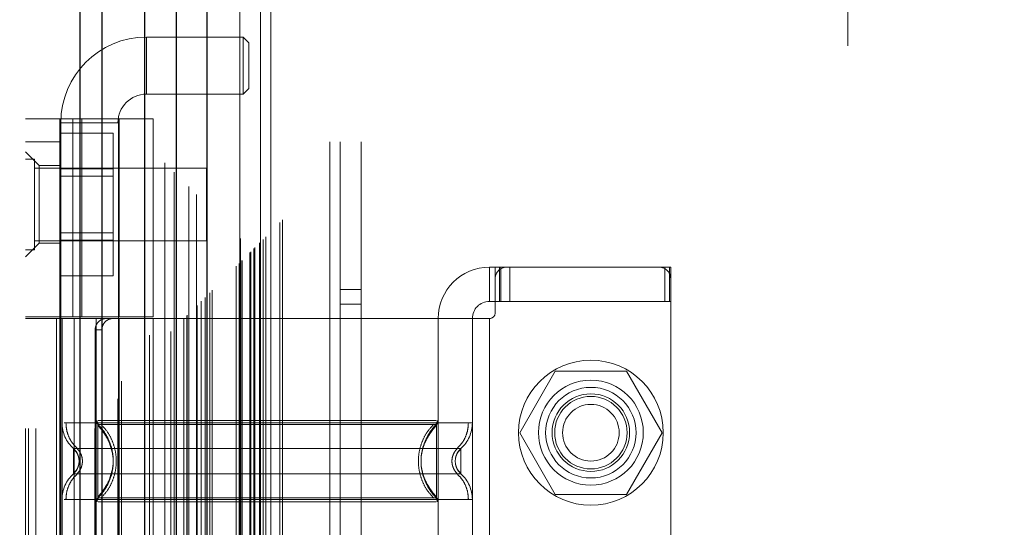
# Model space of a CAD drawing. Header units: inches. Extents: x 0.2 to 10.8, y 0.2 to 8.2.
# Tile 91 of 171: x 3.0199 to 3.19, y 4.5243 to 4.6119. Entities that reach past the tile are written whole.
import ezdxf

# ---------------------------------------------------------------- set-up
doc = ezdxf.new("R2010")
doc.units = ezdxf.units.IN
doc.header["$MEASUREMENT"] = 0
doc.linetypes.add('HIDDEN', pattern=[0.07500000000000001, 0.05, -0.025])
doc.layers.add('DIMENSIONS', color=140, linetype='Continuous')
doc.layers.add('SLD-0', color=179, linetype='Continuous')
doc.styles.add('SLDTEXTSTYLE0', font='TXT', dxfattribs={"width": 0.7})
doc.dimstyles.new('SLDDIMSTYLE0', dxfattribs={"dimtxt": 0.0849609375, "dimasz": 0.13, "dimexe": 0, "dimexo": 0.0625, "dimgap": 0.021240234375, "dimtad": 0, "dimtih": 1, "dimtoh": 1, "dimlfac": 20, "dimrnd": 1e-09, "dimzin": 12, "dimdsep": 46, "dimtxsty": 'SLDTEXTSTYLE0', "dimsah": 1, "dimcen": 0.09, "dimadec": 0, "dimazin": 3, "dimtfac": 1, "dimtofl": 0, "dimtmove": 0, "dimatfit": 3, "dimfxl": 0, "dimfrac": 2, "dimtolj": 1, "dimtzin": 12, "dimarcsym": 0})

# ---------------------------------------------------------------- blocks, each defined once
blk = doc.blocks.new('_D')
at = {"layer": 'DIMENSIONS'}
for p, q in [((3.139959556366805, 5.269157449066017), (2.582601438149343, 5.269157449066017)), ((2.707601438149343, 5.269157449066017), (2.707601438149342, 4.38519151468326)), ((2.510687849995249, 4.231140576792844), (2.482157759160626, 4.231140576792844)), ((2.482157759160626, 4.231140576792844), (2.482157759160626, 4.096109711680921)), ((2.904515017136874, 4.231140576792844), (2.933045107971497, 4.231140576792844)), ((2.933045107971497, 4.231140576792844), (2.933045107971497, 4.096109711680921)), ((2.482157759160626, 4.096109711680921), (2.510687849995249, 4.096109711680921)), ((2.933045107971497, 4.096109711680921), (2.904515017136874, 4.096109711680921)), ((2.707601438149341, 3.174990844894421), (2.707601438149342, 4.077089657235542)), ((3.139959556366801, 3.174990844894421), (2.582601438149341, 3.174990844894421))]:
    blk.add_line(p, q, dxfattribs=at)
for points in [[(2.707601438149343, 5.269157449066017), (2.687601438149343, 5.139157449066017), (2.727601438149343, 5.139157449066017)], [(2.707601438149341, 3.174990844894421), (2.727601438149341, 3.304990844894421), (2.687601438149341, 3.304990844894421)]]:
    blk.add_solid(points, dxfattribs=at)
at = {"layer": 'DIMENSIONS', "char_height": 0.08333333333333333, "attachment_point": 1, "style": 'SLDTEXTSTYLE0'}
for s, insert in [('41.88', (2.546027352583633, 4.357582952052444)), ('1063.8', (2.510687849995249, 4.203532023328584))]:
    blk.add_mtext(s, dxfattribs=dict(at, insert=insert))

msp = doc.modelspace()

# ---------------------------------------------------------------- linework, layer by layer
at = {"layer": 'SLD-0', "linetype": 'HIDDEN', "lineweight": 18}
for p, q in [((3.022721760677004, 3.041320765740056), (3.022721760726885, 5.772552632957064)), ((3.020921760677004, 3.041320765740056), (3.020921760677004, 5.408818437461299)), ((3.021448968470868, 3.041320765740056), (3.021448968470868, 5.408110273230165)), ((3.022721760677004, 3.041320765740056), (3.022721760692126, 5.407511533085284)), ((3.032894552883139, 3.041320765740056), (3.032894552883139, 5.402726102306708)), ((3.034167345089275, 3.041320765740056), (3.034167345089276, 5.402570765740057)), ((3.036948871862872, 5.395185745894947), (3.036948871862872, 3.048966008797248)), ((3.037503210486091, 3.049509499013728), (3.037503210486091, 5.394638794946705)), ((3.045004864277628, 5.38715657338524), (3.045004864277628, 3.056991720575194)), ((3.042305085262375, 3.057407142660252), (3.042305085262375, 5.386741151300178)), ((3.042985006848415, 3.057471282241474), (3.042985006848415, 5.386677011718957)), ((3.046026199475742, 3.058032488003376), (3.046026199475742, 5.386115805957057)), ((3.04656925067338, 5.38557242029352), (3.04656925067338, 3.058574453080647)), ((3.048276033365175, 3.060282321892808), (3.048276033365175, 5.383865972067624)), ((3.048764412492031, 3.060770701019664), (3.048764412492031, 5.383377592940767)), ((3.048854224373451, 3.060860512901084), (3.048854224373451, 5.383287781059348)), ((3.049098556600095, 5.383050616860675), (3.049098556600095, 3.061107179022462)), ((3.05045558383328, 5.381705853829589), (3.050455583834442, 3.062442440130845)), ((3.050474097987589, 3.062479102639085), (3.050474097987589, 5.381670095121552)), ((3.050554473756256, 3.062560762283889), (3.050554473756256, 5.381587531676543)), ((3.051271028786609, 3.06328400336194), (3.051271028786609, 5.380859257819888)), ((3.051945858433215, 3.063952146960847), (3.051945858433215, 5.380196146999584)), ((3.052228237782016, 5.379938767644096), (3.052228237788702, 3.064209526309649)), ((3.052727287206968, 3.064733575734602), (3.052727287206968, 5.37941471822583)), ((3.053165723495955, 3.065172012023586), (3.053165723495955, 5.378976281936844)), ((3.057296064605, 3.069302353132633), (3.057296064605, 5.374845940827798)), ((3.057796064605, 3.069802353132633), (3.057796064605, 5.3743459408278)), ((3.058046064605, 5.374095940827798), (3.058046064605, 3.070052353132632)), ((3.058046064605, 3.070052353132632), (3.058046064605, 5.374095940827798)), ((3.058296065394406, 3.070302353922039), (3.058296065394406, 5.373845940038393)), ((3.058324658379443, 3.070312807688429), (3.058324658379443, 5.37382046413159)), ((3.059671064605, 3.071677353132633), (3.059671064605, 5.372470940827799)), ((3.059671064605, 3.071677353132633), (3.059671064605, 5.372470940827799)), ((3.059815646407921, 3.071821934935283), (3.059815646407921, 5.372326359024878)), ((3.060373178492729, 3.072379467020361), (3.060373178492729, 5.371768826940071)), ((3.060546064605, 3.072552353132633), (3.060546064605, 5.371595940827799)), ((3.061519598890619, 3.073515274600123), (3.061519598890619, 5.370633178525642)), ((3.061943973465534, 3.073950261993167), (3.061943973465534, 5.370198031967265)), ((3.062407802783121, 3.074414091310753), (3.062407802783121, 5.369734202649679)), ((3.064862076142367, 3.076868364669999), (3.064862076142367, 5.367279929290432)), ((3.065299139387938, 3.077308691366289), (3.065299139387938, 5.366853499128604)), ((3.073471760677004, 3.090770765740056), (3.073471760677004, 5.353320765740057)), ((3.073471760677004, 3.090770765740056), (3.073471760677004, 5.353320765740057)), ((3.075271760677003, 3.090770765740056), (3.075271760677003, 5.353320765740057)), ((3.078871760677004, 3.090770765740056), (3.078871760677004, 5.353320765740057)), ((3.057909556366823, 3.113599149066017), (3.057909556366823, 5.330549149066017)), ((3.061509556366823, 3.113599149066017), (3.061509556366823, 5.330549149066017)), ((3.063309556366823, 3.113599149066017), (3.063309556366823, 5.330549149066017)), ((3.063309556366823, 3.113599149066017), (3.063309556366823, 5.330549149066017)), ((3.162909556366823, 3.207349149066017), (3.162909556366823, 5.236799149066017)), ((3.041787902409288, 4.599004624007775), (3.041787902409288, 4.608847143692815)), ((3.058520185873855, 4.608847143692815), (3.041787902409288, 4.608847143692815)), ((3.058520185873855, 4.608847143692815), (3.058520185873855, 4.599004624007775)), ((3.059504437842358, 4.607862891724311), (3.058520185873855, 4.608847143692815)), ((3.059504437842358, 4.60786289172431), (3.059504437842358, 4.599988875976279)), ((3.058520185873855, 4.599004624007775), (3.059504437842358, 4.599988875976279)), ((3.041787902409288, 4.599004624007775), (3.058520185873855, 4.599004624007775)), ((3.020921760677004, 4.59474478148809), (3.042969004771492, 4.59474478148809)), ((3.026827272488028, 4.560591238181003), (3.026827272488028, 4.59474478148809)), ((3.02909225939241, 4.560591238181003), (3.02909225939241, 4.59474478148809)), ((3.03062071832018, 4.59474478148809), (3.03062071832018, 4.560591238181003)), ((3.037063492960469, 4.560591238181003), (3.037063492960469, 4.59474478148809)), ((3.042969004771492, 4.560591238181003), (3.042969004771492, 4.59474478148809)), ((3.027024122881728, 4.594083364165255), (3.036866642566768, 4.594083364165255)), ((3.027024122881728, 4.594083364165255), (3.027024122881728, 4.446445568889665)), ((3.036866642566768, 4.446445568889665), (3.036866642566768, 4.594083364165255)), ((3.026827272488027, 4.592268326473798), (3.036077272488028, 4.592268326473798)), ((3.036077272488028, 4.586119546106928), (3.036077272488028, 4.592268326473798)), ((3.020921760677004, 4.590807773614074), (3.026827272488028, 4.590807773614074)), ((3.023283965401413, 4.586673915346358), (3.020921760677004, 4.589036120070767)), ((3.022484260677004, 4.587783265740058), (3.020921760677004, 4.587783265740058)), ((3.022484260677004, 4.572158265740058), (3.022484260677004, 4.587783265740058)), ((3.052171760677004, 4.586220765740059), (3.022484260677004, 4.586220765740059)), ((3.023283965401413, 4.586673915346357), (3.023283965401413, 4.579981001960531)), ((3.026827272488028, 4.586673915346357), (3.023283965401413, 4.586673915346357)), ((3.052171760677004, 4.573720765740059), (3.052171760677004, 4.586220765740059)), ((3.026827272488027, 4.586119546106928), (3.036077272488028, 4.586119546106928)), ((3.036077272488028, 4.584868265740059), (3.026827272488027, 4.584868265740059)), ((3.036077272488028, 4.573821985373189), (3.036077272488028, 4.586119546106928)), ((3.023283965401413, 4.579981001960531), (3.023283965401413, 4.573288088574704)), ((3.026827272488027, 4.575073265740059), (3.036077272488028, 4.575073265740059)), ((3.020921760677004, 4.570925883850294), (3.023283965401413, 4.573288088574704)), ((3.022484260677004, 4.573720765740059), (3.052171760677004, 4.573720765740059)), ((3.023283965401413, 4.573288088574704), (3.026827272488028, 4.573288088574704)), ((3.026827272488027, 4.573821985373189), (3.036077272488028, 4.573821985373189)), ((3.036077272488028, 4.56767320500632), (3.036077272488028, 4.573821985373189)), ((3.020921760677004, 4.572158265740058), (3.022484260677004, 4.572158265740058)), ((3.026827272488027, 4.56767320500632), (3.036077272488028, 4.56767320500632)), ((3.101039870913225, 4.569154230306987), (3.101039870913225, 4.563248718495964)), ((3.101039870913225, 4.569154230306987), (3.102024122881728, 4.569154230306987)), ((3.102024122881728, 4.56718572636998), (3.102024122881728, 4.569154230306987)), ((3.102024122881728, 4.569154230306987), (3.103008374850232, 4.569154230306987)), ((3.102785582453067, 4.563248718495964), (3.102785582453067, 4.569154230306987)), ((3.103008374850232, 4.563248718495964), (3.103008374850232, 4.569154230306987)), ((3.103992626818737, 4.569154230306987), (3.103008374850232, 4.569154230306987)), ((3.13037057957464, 4.569154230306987), (3.103992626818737, 4.569154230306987)), ((3.104540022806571, 4.563248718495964), (3.104540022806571, 4.569154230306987)), ((3.131354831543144, 4.569154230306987), (3.13037057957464, 4.569154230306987)), ((3.131354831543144, 4.569154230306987), (3.132339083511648, 4.569154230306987)), ((3.131354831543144, 4.563248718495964), (3.131354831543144, 4.569154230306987)), ((3.132125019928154, 4.563248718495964), (3.132125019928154, 4.569154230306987)), ((3.132339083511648, 4.56718572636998), (3.132339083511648, 4.569154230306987)), ((3.102024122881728, 4.56718572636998), (3.102024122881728, 4.561280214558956)), ((3.132339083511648, 4.474666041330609), (3.132339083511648, 4.56718572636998)), ((3.078871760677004, 4.565295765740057), (3.075271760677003, 4.565295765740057)), ((3.075271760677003, 4.562795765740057), (3.078871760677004, 4.562795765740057)), ((3.102024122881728, 4.563248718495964), (3.101039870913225, 4.563248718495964)), ((3.103008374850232, 4.563248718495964), (3.102024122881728, 4.563248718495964)), ((3.131354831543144, 4.563248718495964), (3.103008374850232, 4.563248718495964)), ((3.132339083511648, 4.563248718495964), (3.131354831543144, 4.563248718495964)), ((3.042969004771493, 4.560591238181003), (3.020921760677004, 4.560591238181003)), ((3.042969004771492, 4.560295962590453), (3.020921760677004, 4.560295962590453)), ((3.02626654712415, 4.560295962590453), (3.02626654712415, 4.481555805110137)), ((3.026827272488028, 4.560591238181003), (3.026827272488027, 4.560295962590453)), ((3.026827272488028, 4.560295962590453), (3.026827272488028, 4.481555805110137)), ((3.027220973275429, 4.560295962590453), (3.027220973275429, 4.481555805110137)), ((3.027220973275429, 4.560295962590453), (3.027220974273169, 4.542291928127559)), ((3.029308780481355, 4.560295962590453), (3.029308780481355, 4.481555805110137)), ((3.033126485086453, 4.560295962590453), (3.033126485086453, 4.481555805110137)), ((3.033126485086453, 4.560295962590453), (3.03312648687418, 4.542718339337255)), ((3.037063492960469, 4.481555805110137), (3.037063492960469, 4.560295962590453)), ((3.092181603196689, 4.560295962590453), (3.042969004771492, 4.560295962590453)), ((3.042969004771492, 4.481555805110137), (3.042969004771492, 4.560295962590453)), ((3.092181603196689, 4.560295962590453), (3.092181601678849, 4.542718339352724)), ((3.101039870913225, 4.560295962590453), (3.092181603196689, 4.560295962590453)), ((3.092181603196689, 4.560295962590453), (3.092181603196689, 4.481555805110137)), ((3.098087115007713, 4.560295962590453), (3.098087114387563, 4.542291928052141)), ((3.098087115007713, 4.560295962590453), (3.098087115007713, 4.481555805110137)), ((3.101039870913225, 4.560295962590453), (3.101039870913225, 4.481555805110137)), ((3.101039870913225, 4.560295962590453), (3.101039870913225, 4.481555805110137)), ((3.032950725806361, 4.558327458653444), (3.032950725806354, 4.483524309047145)), ((3.034110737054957, 4.558327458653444), (3.032950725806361, 4.558327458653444)), ((3.034110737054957, 4.558327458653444), (3.034110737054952, 4.483524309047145)), ((3.112410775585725, 4.551240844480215), (3.106261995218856, 4.540590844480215)), ((3.124708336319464, 4.551240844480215), (3.112410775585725, 4.551240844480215)), ((3.130857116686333, 4.540590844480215), (3.124708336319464, 4.551240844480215)), ((3.033926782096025, 4.541265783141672), (3.033421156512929, 4.542016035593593)), ((3.091886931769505, 4.541762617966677), (3.091886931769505, 4.54201603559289)), ((3.106261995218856, 4.540590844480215), (3.112410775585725, 4.529940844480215)), ((3.124708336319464, 4.529940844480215), (3.130857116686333, 4.540590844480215)), ((3.030172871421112, 4.535689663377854), (3.030119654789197, 4.536179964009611)), ((3.03011965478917, 4.535199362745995), (3.030172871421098, 4.535689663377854)), ((3.030173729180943, 4.535689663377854), (3.030121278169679, 4.536172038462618)), ((3.03012127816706, 4.535207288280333), (3.030173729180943, 4.535689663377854)), ((3.09518681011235, 4.536172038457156), (3.095134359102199, 4.535689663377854)), ((3.095134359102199, 4.535689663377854), (3.09518681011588, 4.535207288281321)), ((3.03342115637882, 4.529363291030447), (3.033926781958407, 4.530113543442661)), ((3.027565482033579, 4.52908739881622), (3.098087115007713, 4.52908739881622)), ((3.091886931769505, 4.529363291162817), (3.091886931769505, 4.529616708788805)), ((3.112410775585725, 4.529940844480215), (3.124708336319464, 4.529940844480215))]:
    msp.add_line(p, q, dxfattribs=at)
at = {"layer": 'SLD-0', "linetype": 'Continuous', "lineweight": 25}
for p, q in [((3.030348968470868, 3.041320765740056), (3.030348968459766, 5.402726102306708)), ((3.034167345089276, 3.041320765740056), (3.034167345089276, 5.402570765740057)), ((3.041459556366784, 5.387156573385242), (3.041459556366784, 3.056991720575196)), ((3.046910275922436, 5.381705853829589), (3.046910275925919, 3.062442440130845)), ((3.052228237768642, 5.379938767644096), (3.052228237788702, 3.064209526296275))]:
    msp.add_line(p, q, dxfattribs=at)
at = {"layer": 'SLD-0', "linetype": 'HIDDEN', "lineweight": 18, "flags": 128}
msp.add_lwpolyline([(3.057923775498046, 5.374209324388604), (3.057924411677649, 4.19770549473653), (3.057923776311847, 3.069948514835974)], dxfattribs=at)
at = {"layer": 'SLD-0', "linetype": 'HIDDEN', "lineweight": 18}
for centre, radius in [((3.118559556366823, 4.540599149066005), 0.01250000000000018), ((3.118559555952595, 4.540610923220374), 0.009055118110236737), ((3.118559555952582, 4.540601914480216), 0.007812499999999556), ((3.118559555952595, 4.540610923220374), 0.006692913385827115), ((3.118559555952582, 4.540601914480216), 0.006249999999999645), ((3.118559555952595, 4.540590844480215), 0.004897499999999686)]:
    msp.add_circle(centre, radius, dxfattribs=at)
for centre, radius, start, end in [((3.041787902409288, 4.594083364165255), 0.01476377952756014, 90, 180), ((3.041787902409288, 4.594083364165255), 0.004921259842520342, 90, 180), ((3.101039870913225, 4.560295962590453), 0.00885826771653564, 90, 180), ((3.103992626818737, 4.56718572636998), 0.001968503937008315, 90, 180), ((3.13037057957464, 4.56718572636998), 0.001968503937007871, 0, 90), ((3.101039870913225, 4.560295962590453), 0.002952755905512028, 90, 180), ((3.101039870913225, 4.561280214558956), 0.0009842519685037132, 270.0000000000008, 0), ((3.033126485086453, 4.542291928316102), 0.005905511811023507, 180.000000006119, 228.2366022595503), ((3.034110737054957, 4.542718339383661), 0.0009842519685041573, 180.0000000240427, 225.5237275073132), ((3.091197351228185, 4.542718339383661), 0.0009842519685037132, 314.4762724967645, 359.9999999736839), ((3.092181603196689, 4.542291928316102), 0.005905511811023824, 311.7633977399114, 0), ((3.033126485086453, 4.529087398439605), 0.005905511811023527, 131.7633977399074, 180), ((3.092181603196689, 4.529087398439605), 0.005905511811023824, 0, 48.23660226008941), ((3.034110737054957, 4.528660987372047), 0.0009842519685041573, 134.4762724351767, 180), ((3.091197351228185, 4.528660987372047), 0.000984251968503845, 2.750604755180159e-08, 45.52372749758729)]:
    msp.add_arc(centre, radius, start, end, dxfattribs=at)
for points, knots in [([(3.061327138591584, 3.073338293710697), (3.061325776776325, 3.076419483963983), (3.061322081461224, 3.084780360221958), (3.061322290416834, 3.09885381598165), (3.061323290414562, 3.115486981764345), (3.061323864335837, 3.132338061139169), (3.061323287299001, 3.158673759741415), (3.061323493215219, 3.194585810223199), (3.061323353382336, 3.279357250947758), (3.061323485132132, 3.445995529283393), (3.061323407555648, 3.77074517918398), (3.061323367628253, 4.266239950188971), (3.061323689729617, 4.720946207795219), (3.061323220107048, 5.058596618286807), (3.061323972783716, 5.181666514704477), (3.061323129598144, 5.258897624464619), (3.061324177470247, 5.290586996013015), (3.061322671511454, 5.316676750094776), (3.061322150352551, 5.336715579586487), (3.061324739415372, 5.349750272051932), (3.061330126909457, 5.3609321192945), (3.061337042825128, 5.367728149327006), (3.061340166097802, 5.37079728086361)], [0, 0, 0, 0, 0.004023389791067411, 0.01091755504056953, 0.01837698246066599, 0.02574281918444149, 0.03292153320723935, 0.05276588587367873, 0.07263643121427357, 0.1436152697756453, 0.2703605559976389, 0.4966914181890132, 0.790627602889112, 0.8641116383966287, 0.9375920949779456, 0.9513310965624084, 0.9649592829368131, 0.978971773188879, 0.985398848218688, 0.9911257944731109, 0.9959923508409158, 1, 1, 1, 1]), ([(3.034803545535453, 4.560295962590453), (3.034584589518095, 4.560295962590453), (3.034356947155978, 4.560250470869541), (3.033915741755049, 4.560061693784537), (3.033704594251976, 4.559918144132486), (3.033348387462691, 4.559555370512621), (3.033201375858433, 4.559333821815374), (3.033003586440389, 4.55885353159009), (3.032950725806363, 4.558591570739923), (3.032950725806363, 4.558327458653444)], [0, 0, 0, 0, 0.25, 0.25, 0.5, 0.5, 0.75, 0.75, 1, 1, 1, 1]), ([(3.034110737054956, 4.558327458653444), (3.034110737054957, 4.558588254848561), (3.034161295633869, 4.558844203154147), (3.034355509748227, 4.559321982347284), (3.034499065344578, 4.559540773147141), (3.034852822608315, 4.559903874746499), (3.03506560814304, 4.560050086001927), (3.035519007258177, 4.560244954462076), (3.035763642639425, 4.560295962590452), (3.036006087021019, 4.560295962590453)], [0, 0, 0, 0, 0.25, 0.25, 0.5, 0.5, 0.75, 0.75, 1, 1, 1, 1]), ([(3.098087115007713, 4.542291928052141), (3.097955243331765, 4.542291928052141), (3.09769149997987, 4.542291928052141), (3.09558455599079, 4.542291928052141), (3.09230987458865, 4.542291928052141), (3.08786934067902, 4.542291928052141), (3.082466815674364, 4.542291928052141), (3.076301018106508, 4.542291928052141), (3.069611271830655, 4.542291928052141), (3.062654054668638, 4.542291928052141), (3.05569677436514, 4.542291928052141), (3.049007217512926, 4.542291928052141), (3.042840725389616, 4.542291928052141), (3.037440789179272, 4.542291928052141), (3.03299059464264, 4.542291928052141), (3.029751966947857, 4.542291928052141), (3.027888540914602, 4.542291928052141), (3.027645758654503, 4.542291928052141), (3.027565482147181, 4.542291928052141)], [0, 0, 0, 0, 0.06454114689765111, 0.1290822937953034, 0.1936234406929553, 0.2581645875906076, 0.3227057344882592, 0.3872468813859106, 0.4517880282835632, 0.5163291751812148, 0.580870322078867, 0.645411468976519, 0.7099526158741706, 0.7744937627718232, 0.8390349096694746, 0.9035760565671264, 0.9681172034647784, 1, 1, 1, 1]), ([(3.027905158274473, 4.54229193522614), (3.027929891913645, 4.541879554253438), (3.027979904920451, 4.541045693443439), (3.028381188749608, 4.539848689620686), (3.028994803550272, 4.538749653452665), (3.029574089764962, 4.538159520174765), (3.029860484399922, 4.537867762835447)], [0, 0, 0, 0, 0.2473384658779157, 0.5001342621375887, 0.7528702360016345, 1, 1, 1, 1]), ([(3.033269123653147, 4.542722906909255), (3.033272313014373, 4.542657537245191), (3.033278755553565, 4.542525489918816), (3.033340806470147, 4.542335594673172), (3.033432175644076, 4.542158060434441), (3.033521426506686, 4.542060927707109), (3.033565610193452, 4.542012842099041)], [0, 0, 0, 0, 0.2475219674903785, 0.4999966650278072, 0.7524730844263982, 1, 1, 1, 1]), ([(3.091886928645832, 4.542016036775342), (3.091891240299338, 4.542016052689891), (3.091124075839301, 4.542016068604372), (3.088198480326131, 4.542016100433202), (3.08603097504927, 4.542016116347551), (3.080617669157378, 4.542016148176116), (3.077375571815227, 4.542016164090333), (3.070306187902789, 4.542016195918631), (3.066480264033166, 4.542016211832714), (3.058828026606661, 4.542016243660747), (3.055001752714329, 4.542016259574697), (3.047933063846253, 4.542016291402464), (3.044689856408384, 4.542016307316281), (3.039277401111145, 4.542016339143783), (3.037109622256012, 4.542016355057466), (3.034184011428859, 4.542016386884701), (3.033415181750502, 4.542016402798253), (3.033421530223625, 4.542016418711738)], [0, 0, 0, 0, 0.125, 0.125, 0.25, 0.25, 0.375, 0.375, 0.5, 0.5, 0.625, 0.625, 0.75, 0.75, 0.875, 0.875, 1, 1, 1, 1]), ([(3.03342115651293, 4.542016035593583), (3.03342115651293, 4.54203268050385), (3.03342115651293, 4.540982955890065), (3.03342115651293, 4.538173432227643), (3.03342115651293, 4.535689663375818), (3.03342115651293, 4.533205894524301), (3.03342115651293, 4.530396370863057), (3.03342115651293, 4.529346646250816), (3.03342115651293, 4.529363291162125)], [6.283185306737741, 6.283185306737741, 6.283185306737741, 6.283185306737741, 7.068583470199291, 7.46128255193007, 7.85398163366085, 8.24668071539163, 8.6393797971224, 9.42477796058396, 9.42477796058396, 9.42477796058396, 9.42477796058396]), ([(3.091837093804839, 4.542718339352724), (3.091780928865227, 4.542718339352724), (3.091581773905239, 4.542718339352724), (3.090065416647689, 4.542718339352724), (3.087375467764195, 4.542718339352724), (3.083664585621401, 4.542718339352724), (3.079165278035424, 4.542718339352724), (3.07402636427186, 4.542718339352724), (3.068451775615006, 4.542718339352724), (3.062654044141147, 4.542718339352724), (3.056856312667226, 4.542718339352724), (3.05128172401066, 4.542718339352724), (3.046142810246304, 4.542718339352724), (3.041643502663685, 4.542718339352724), (3.037932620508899, 4.542718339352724), (3.035242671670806, 4.542718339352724), (3.033726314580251, 4.542718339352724), (3.033527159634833, 4.542718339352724), (3.033470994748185, 4.542718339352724)], [0, 0, 0, 0, 0.02656569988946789, 0.0941991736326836, 0.1618326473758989, 0.2294661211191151, 0.2970995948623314, 0.3647330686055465, 0.4323665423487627, 0.5000000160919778, 0.5676334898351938, 0.6352669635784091, 0.7029004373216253, 0.7705339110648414, 0.8381673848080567, 0.9058008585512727, 0.9734343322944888, 1, 1, 1, 1]), ([(3.033934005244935, 4.542074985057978), (3.034331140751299, 4.541638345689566), (3.035125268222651, 4.540765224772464), (3.035949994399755, 4.53917575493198), (3.036476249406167, 4.537471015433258), (3.036657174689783, 4.535689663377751), (3.036476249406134, 4.533908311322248), (3.035949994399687, 4.532203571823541), (3.035125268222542, 4.530614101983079), (3.034331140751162, 4.529740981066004), (3.033934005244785, 4.529304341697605)], [0, 0, 0, 0, 0.1250857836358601, 0.2501263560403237, 0.3751554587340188, 0.5000000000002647, 0.6248445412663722, 0.749873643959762, 0.874914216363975, 0.9999999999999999, 0.9999999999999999, 0.9999999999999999, 0.9999999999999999]), ([(3.091437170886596, 4.529304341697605), (3.091039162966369, 4.529740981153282), (3.090243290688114, 4.530614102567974), (3.089416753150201, 4.53220357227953), (3.088889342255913, 4.533908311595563), (3.088708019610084, 4.535689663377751), (3.08888934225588, 4.537471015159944), (3.089416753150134, 4.539175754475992), (3.090243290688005, 4.54076522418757), (3.091039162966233, 4.541638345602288), (3.091437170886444, 4.542074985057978)], [0, 0, 0, 0, 0.1250856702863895, 0.2501262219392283, 0.3751553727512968, 0.4999999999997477, 0.6248446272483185, 0.7498737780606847, 0.8749143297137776, 1, 1, 1, 1]), ([(3.091886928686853, 4.529363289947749), (3.090198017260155, 4.531002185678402), (3.088266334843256, 4.535689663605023), (3.090198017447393, 4.5403771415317), (3.091886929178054, 4.542016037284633)], [0.02713175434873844, 0.02713175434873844, 0.02713175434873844, 0.02713175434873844, 0.499999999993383, 0.9728682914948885, 0.9728682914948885, 0.9728682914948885, 0.9728682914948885]), ([(3.091742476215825, 4.542012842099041), (3.091786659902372, 4.542060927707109), (3.091875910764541, 4.542158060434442), (3.091967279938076, 4.542335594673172), (3.092029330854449, 4.542525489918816), (3.092035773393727, 4.542657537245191), (3.092038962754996, 4.542722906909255)], [0, 0, 0, 0, 0.2475269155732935, 0.5000033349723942, 0.7524780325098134, 1, 1, 1, 1]), ([(3.09544760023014, 4.537867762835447), (3.095733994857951, 4.538159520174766), (3.096313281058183, 4.538749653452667), (3.096926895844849, 4.539848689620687), (3.097328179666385, 4.541045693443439), (3.09737819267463, 4.541879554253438), (3.097402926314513, 4.54229193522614)], [0, 0, 0, 0, 0.2471297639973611, 0.4998657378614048, 0.7526615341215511, 1, 1, 1, 1]), ([(3.036033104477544, 4.536575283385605), (3.035895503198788, 4.537298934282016), (3.0356635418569, 4.538518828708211), (3.034837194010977, 4.539982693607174), (3.034109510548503, 4.541074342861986), (3.033661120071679, 4.541607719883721), (3.03342115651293, 4.541893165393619)], [0, 0, 0, 0, 0.3903267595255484, 0.6579932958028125, 0.8169694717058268, 1, 1, 1, 1]), ([(3.091886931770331, 4.541893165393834), (3.091646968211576, 4.541607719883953), (3.091198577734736, 4.541074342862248), (3.090470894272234, 4.539982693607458), (3.089644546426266, 4.538518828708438), (3.089412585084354, 4.537298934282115), (3.089274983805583, 4.536575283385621)], [0, 0, 0, 0, 0.1830305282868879, 0.3420067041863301, 0.6096732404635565, 1, 1, 1, 1]), ([(3.091886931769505, 4.529616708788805), (3.091886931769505, 4.5296723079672), (3.091886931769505, 4.529845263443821), (3.091886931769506, 4.531132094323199), (3.091886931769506, 4.533197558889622), (3.091886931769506, 4.535689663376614), (3.091886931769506, 4.538181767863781), (3.091886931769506, 4.540247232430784), (3.091886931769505, 4.541534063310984), (3.091886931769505, 4.541707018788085), (3.091886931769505, 4.541762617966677)], [0, 0, 0, 0, 0.06819172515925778, 0.212127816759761, 0.3560639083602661, 0.4999999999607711, 0.6439360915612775, 0.7878721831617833, 0.9318082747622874, 1, 1, 1, 1]), ([(3.035447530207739, 4.532609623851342), (3.035762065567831, 4.533636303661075), (3.036391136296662, 4.535689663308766), (3.03576206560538, 4.537743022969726), (3.035447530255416, 4.538769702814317)], [0, 0, 0, 0, 0.4999999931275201, 1, 1, 1, 1]), ([(3.096115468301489, 4.537886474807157), (3.096121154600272, 4.537886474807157), (3.094153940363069, 4.537886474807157), (3.08654777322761, 4.537886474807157), (3.075950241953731, 4.537886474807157), (3.062654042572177, 4.537886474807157), (3.049357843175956, 4.537886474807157), (3.038760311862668, 4.537886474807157), (3.031154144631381, 4.537886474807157), (3.029186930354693, 4.537886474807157), (3.029192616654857, 4.537886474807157)], [4.712414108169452, 4.712414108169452, 4.712414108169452, 4.712414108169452, 5.15721612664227, 5.4883921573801, 5.8858033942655, 6.2832146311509, 6.68062586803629, 7.07803710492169, 7.40921313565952, 7.854015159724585, 7.854015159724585, 7.854015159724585, 7.854015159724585]), ([(3.029847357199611, 4.537006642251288), (3.029772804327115, 4.537151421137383), (3.029603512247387, 4.537480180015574), (3.029340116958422, 4.537740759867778), (3.029192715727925, 4.537886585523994)], [0, 0, 0, 0, 0.4403801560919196, 1, 1, 1, 1]), ([(3.029193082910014, 4.537886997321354), (3.029193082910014, 4.537886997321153), (3.029193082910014, 4.537829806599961), (3.029193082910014, 4.537609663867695), (3.029193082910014, 4.537446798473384), (3.029193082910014, 4.537040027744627), (3.029193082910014, 4.536796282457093), (3.029193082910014, 4.536264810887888), (3.029193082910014, 4.535977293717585), (3.029193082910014, 4.535402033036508), (3.029193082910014, 4.535114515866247), (3.029193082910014, 4.534583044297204), (3.029193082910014, 4.534339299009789), (3.029193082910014, 4.533932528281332), (3.029193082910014, 4.5337696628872), (3.029193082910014, 4.533549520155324), (3.029193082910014, 4.533492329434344), (3.029193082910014, 4.533492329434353)], [0, 0, 0, 0, 0.125, 0.125, 0.25, 0.25, 0.375, 0.375, 0.5, 0.5, 0.625, 0.625, 0.75, 0.75, 0.875, 0.875, 1, 1, 1, 1]), ([(3.029980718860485, 4.536688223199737), (3.029959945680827, 4.536756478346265), (3.029879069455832, 4.537022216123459), (3.029623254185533, 4.537443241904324), (3.029336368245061, 4.537739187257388), (3.029193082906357, 4.537886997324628)], [0, 0, 0, 0, 0.1474872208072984, 0.5742120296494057, 1, 1, 1, 1]), ([(3.030156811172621, 4.535998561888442), (3.030127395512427, 4.536177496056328), (3.030068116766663, 4.536538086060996), (3.029857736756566, 4.537021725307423), (3.029572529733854, 4.5374379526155), (3.029320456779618, 4.537622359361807), (3.029193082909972, 4.537715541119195)], [0, 0, 0, 0, 0.2435770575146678, 0.4908590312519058, 0.742728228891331, 1, 1, 1, 1]), ([(3.029762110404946, 4.537906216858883), (3.029907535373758, 4.537758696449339), (3.030198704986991, 4.537463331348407), (3.030504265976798, 4.53691246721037), (3.030701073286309, 4.536316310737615), (3.030769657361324, 4.535689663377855), (3.030701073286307, 4.535063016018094), (3.030504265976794, 4.53446685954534), (3.030198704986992, 4.533915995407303), (3.029907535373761, 4.533620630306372), (3.029762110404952, 4.533473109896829)], [0, 0, 0, 0, 0.124832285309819, 0.2499389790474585, 0.3751056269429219, 0.5000000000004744, 0.6248943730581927, 0.7500610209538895, 0.8751677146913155, 1, 1, 1, 1]), ([(3.095545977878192, 4.533473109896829), (3.095400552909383, 4.533620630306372), (3.095109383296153, 4.533915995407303), (3.094803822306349, 4.534466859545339), (3.094607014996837, 4.535063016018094), (3.094538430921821, 4.535689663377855), (3.094607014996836, 4.536316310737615), (3.094803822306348, 4.53691246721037), (3.095109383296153, 4.537463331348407), (3.095400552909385, 4.537758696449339), (3.095545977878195, 4.537906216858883)], [0, 0, 0, 0, 0.1248322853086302, 0.2499389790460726, 0.3751056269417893, 0.4999999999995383, 0.6248943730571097, 0.750061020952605, 0.875167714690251, 1, 1, 1, 1]), ([(3.096115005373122, 4.537715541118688), (3.095987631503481, 4.537622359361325), (3.095735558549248, 4.537437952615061), (3.095450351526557, 4.537021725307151), (3.095239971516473, 4.5365380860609), (3.095180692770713, 4.536177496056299), (3.095151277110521, 4.535998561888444)], [0, 0, 0, 0, 0.2572717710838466, 0.5091409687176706, 0.7564229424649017, 1, 1, 1, 1]), ([(3.096115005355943, 4.537886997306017), (3.09597172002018, 4.537739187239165), (3.095684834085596, 4.53744324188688), (3.095429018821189, 4.537022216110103), (3.095348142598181, 4.536756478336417), (3.095327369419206, 4.536688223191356)], [0, 0, 0, 0, 0.425787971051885, 0.8525127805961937, 1, 1, 1, 1]), ([(3.096115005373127, 4.533492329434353), (3.096115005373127, 4.533492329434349), (3.096115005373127, 4.533549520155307), (3.096115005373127, 4.533769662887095), (3.096115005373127, 4.53393252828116), (3.096115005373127, 4.534339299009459), (3.096115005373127, 4.534583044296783), (3.096115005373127, 4.53511451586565), (3.096115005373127, 4.535402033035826), (3.096115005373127, 4.535977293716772), (3.096115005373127, 4.536264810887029), (3.096115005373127, 4.536796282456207), (3.096115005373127, 4.537040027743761), (3.096115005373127, 4.537446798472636), (3.096115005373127, 4.537609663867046), (3.096115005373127, 4.537829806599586), (3.096115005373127, 4.537886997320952), (3.096115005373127, 4.537886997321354)], [0, 0, 0, 0, 0.125, 0.125, 0.25, 0.25, 0.375, 0.375, 0.5, 0.5, 0.625, 0.625, 0.75, 0.75, 0.875, 0.875, 1, 1, 1, 1]), ([(3.029193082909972, 4.533663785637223), (3.029320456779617, 4.533756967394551), (3.02957252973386, 4.53394137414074), (3.029857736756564, 4.534357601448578), (3.030068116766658, 4.534841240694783), (3.030127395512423, 4.535201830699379), (3.030156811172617, 4.535380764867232)], [0, 0, 0, 0, 0.2572717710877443, 0.5091409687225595, 0.756422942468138, 1, 1, 1, 1]), ([(3.095151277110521, 4.535380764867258), (3.095180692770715, 4.535201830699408), (3.095239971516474, 4.534841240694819), (3.095450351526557, 4.534357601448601), (3.095735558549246, 4.533941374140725), (3.095987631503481, 4.533756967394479), (3.096115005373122, 4.533663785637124)], [0, 0, 0, 0, 0.2435770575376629, 0.4908590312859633, 0.7427282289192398, 1, 1, 1, 1]), ([(3.029860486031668, 4.533511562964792), (3.029574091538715, 4.53321980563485), (3.028994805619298, 4.532629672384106), (3.028381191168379, 4.531530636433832), (3.027979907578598, 4.530333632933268), (3.027929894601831, 4.52949977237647), (3.027905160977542, 4.529087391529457)], [0, 0, 0, 0, 0.24712977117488, 0.4998657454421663, 0.7526615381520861, 1, 1, 1, 1]), ([(3.029192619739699, 4.533492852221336), (3.029186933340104, 4.533492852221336), (3.031154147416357, 4.533492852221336), (3.038760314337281, 4.533492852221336), (3.049357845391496, 4.533492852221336), (3.062654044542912, 4.533492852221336), (3.075950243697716, 4.533492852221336), (3.08654777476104, 4.533492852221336), (3.094153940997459, 4.533492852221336), (3.096121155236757, 4.533492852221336), (3.096115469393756, 4.533492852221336)], [4.712364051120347, 4.712364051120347, 4.712364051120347, 4.712364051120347, 5.15716607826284, 5.488342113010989, 5.885753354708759, 6.28316459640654, 6.68057583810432, 7.077987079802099, 7.40916311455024, 7.85396503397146, 7.85396503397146, 7.85396503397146, 7.85396503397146]), ([(3.029192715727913, 4.533492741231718), (3.029340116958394, 4.533638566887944), (3.029603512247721, 4.533899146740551), (3.029772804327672, 4.534227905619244), (3.029847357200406, 4.534372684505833)], [0, 0, 0, 0, 0.5596198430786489, 1, 1, 1, 1]), ([(3.029193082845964, 4.533492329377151), (3.029336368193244, 4.533640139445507), (3.029623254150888, 4.533936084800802), (3.02987906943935, 4.534357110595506), (3.02995994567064, 4.534622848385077), (3.029980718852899, 4.534691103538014)], [0, 0, 0, 0, 0.4257879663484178, 0.8525127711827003, 1, 1, 1, 1]), ([(3.03342115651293, 4.529486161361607), (3.033661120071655, 4.529771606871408), (3.034109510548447, 4.530304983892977), (3.034837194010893, 4.531396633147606), (3.035663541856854, 4.532860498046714), (3.035895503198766, 4.534080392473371), (3.036033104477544, 4.534804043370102)], [0, 0, 0, 0, 0.1830305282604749, 0.3420067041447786, 0.6096732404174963, 1, 1, 1, 1]), ([(3.089274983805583, 4.534804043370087), (3.089412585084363, 4.534080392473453), (3.089644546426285, 4.532860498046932), (3.090470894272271, 4.53139663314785), (3.09119857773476, 4.530304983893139), (3.091646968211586, 4.529771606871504), (3.091886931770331, 4.529486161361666)], [0, 0, 0, 0, 0.3903267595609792, 0.6579932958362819, 0.8169694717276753, 0.9999999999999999, 0.9999999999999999, 0.9999999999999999, 0.9999999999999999]), ([(3.095327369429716, 4.534691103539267), (3.095348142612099, 4.534622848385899), (3.095429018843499, 4.534357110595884), (3.09568483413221, 4.533936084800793), (3.095971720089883, 4.533640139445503), (3.096115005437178, 4.533492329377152)], [0, 0, 0, 0, 0.1474872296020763, 0.5742120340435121, 1, 1, 1, 1]), ([(3.097402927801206, 4.529087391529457), (3.097378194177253, 4.52949977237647), (3.097328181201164, 4.530333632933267), (3.096926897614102, 4.531530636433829), (3.096313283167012, 4.532629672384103), (3.095733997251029, 4.53321980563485), (3.095447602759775, 4.533511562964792)], [0, 0, 0, 0, 0.2473384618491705, 0.5001342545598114, 0.7528702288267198, 1, 1, 1, 1]), ([(3.033565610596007, 4.529366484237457), (3.03352142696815, 4.529318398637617), (3.033432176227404, 4.529221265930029), (3.033340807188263, 4.52904373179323), (3.033278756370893, 4.528853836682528), (3.033272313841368, 4.5287217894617), (3.033269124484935, 4.528656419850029)], [0, 0, 0, 0, 0.2475269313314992, 0.5000033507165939, 0.7524780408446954, 1, 1, 1, 1]), ([(3.033421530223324, 4.529362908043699), (3.033415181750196, 4.529362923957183), (3.034184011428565, 4.529362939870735), (3.037109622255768, 4.52936297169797), (3.039277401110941, 4.529362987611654), (3.04468985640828, 4.529363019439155), (3.047933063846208, 4.529363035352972), (3.055001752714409, 4.529363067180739), (3.058828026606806, 4.529363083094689), (3.066480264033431, 4.529363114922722), (3.070306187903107, 4.529363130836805), (3.077375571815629, 4.529363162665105), (3.080617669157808, 4.52936317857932), (3.086030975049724, 4.529363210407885), (3.088198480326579, 4.529363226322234), (3.091124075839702, 4.529363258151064), (3.091891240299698, 4.529363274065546), (3.091886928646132, 4.529363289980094)], [0, 0, 0, 0, 0.125, 0.125, 0.25, 0.25, 0.375, 0.375, 0.5, 0.5, 0.625, 0.625, 0.75, 0.75, 0.875, 0.875, 1, 1, 1, 1]), ([(3.033470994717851, 4.528660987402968), (3.033527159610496, 4.528660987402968), (3.03372631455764, 4.528660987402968), (3.035242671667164, 4.528660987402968), (3.037932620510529, 4.528660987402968), (3.041643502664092, 4.528660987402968), (3.046142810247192, 4.528660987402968), (3.051281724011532, 4.528660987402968), (3.056856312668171, 4.528660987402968), (3.062654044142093, 4.528660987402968), (3.068451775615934, 4.528660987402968), (3.074026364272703, 4.528660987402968), (3.079165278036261, 4.528660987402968), (3.083664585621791, 4.528660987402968), (3.087375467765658, 4.528660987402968), (3.090065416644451, 4.528660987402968), (3.09158177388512, 4.528660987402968), (3.091780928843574, 4.528660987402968), (3.09183709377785, 4.528660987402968)], [0, 0, 0, 0, 0.02656567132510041, 0.09419914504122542, 0.1618326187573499, 0.2294660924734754, 0.2970995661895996, 0.3647330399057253, 0.4323665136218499, 0.4999999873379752, 0.5676334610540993, 0.635266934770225, 0.7029004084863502, 0.7705338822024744, 0.8381673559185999, 0.9058008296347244, 0.9734343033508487, 1, 1, 1, 1]), ([(3.092038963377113, 4.528656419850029), (3.09203577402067, 4.5287217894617), (3.092029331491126, 4.528853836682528), (3.091967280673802, 4.529043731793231), (3.091875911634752, 4.529221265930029), (3.091786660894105, 4.529318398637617), (3.091742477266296, 4.529366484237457)], [0, 0, 0, 0, 0.2475219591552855, 0.4999966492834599, 0.7524730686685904, 1, 1, 1, 1])]:
    msp.add_open_spline(points, degree=3, knots=knots, dxfattribs=at)
for points in [[(3.03607660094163, 4.535689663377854), (3.036078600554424, 4.536864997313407), (3.03560566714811, 4.539210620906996), (3.034258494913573, 4.541193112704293), (3.03342115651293, 4.542016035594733)], [(3.091886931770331, 4.5420160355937), (3.09104959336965, 4.541193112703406), (3.089702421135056, 4.539210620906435), (3.089229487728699, 4.53686499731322), (3.089231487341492, 4.535689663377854)], [(3.03342115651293, 4.529363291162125), (3.034258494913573, 4.530186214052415), (3.03560566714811, 4.532168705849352), (3.036078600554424, 4.534514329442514), (3.03607660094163, 4.535689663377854)], [(3.089231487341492, 4.535689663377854), (3.089229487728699, 4.534514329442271), (3.089702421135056, 4.532168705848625), (3.09104959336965, 4.53018621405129), (3.091886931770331, 4.529363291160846)]]:
    msp.add_open_spline(points, degree=3, dxfattribs=at)

# ---------------------------------------------------------------- dimensions: what is measured, and where the dimension line sits
at = {"layer": 'DIMENSIONS'}
dim = msp.add_linear_dim(base=(2.707601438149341, 3.174990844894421), p1=(3.189959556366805, 5.269157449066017), p2=(3.189959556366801, 3.174990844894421), angle=90.0000000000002, dimstyle='SLDDIMSTYLE0', dxfattribs=at)
dim.commit()
dim.dimension.update_dxf_attribs({"geometry": '_D', "text_midpoint": (2.707601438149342, 4.231140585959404), "dimtype": 160})

doc.saveas('drawing.dxf')
